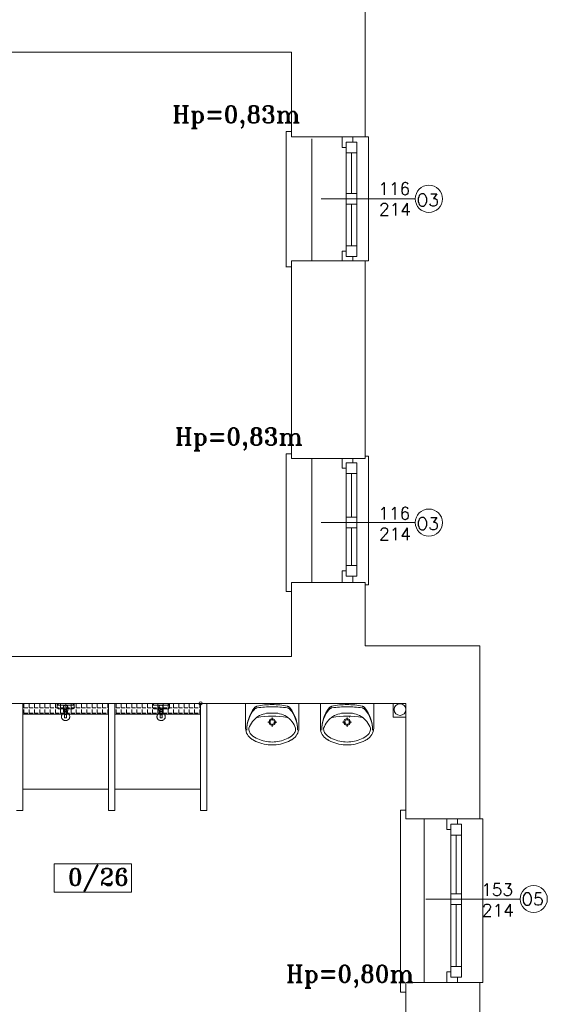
# Model space of a CAD drawing. Header units: millimetres. Extents: x -12354389001 to 271431, y -126469 to 48347.
# Tile 105 of 204: x -122071 to -121578, y -90657 to -89736. Entities that reach past the tile are written whole.
import ezdxf

# ---------------------------------------------------------------- set-up
doc = ezdxf.new("R2010")
doc.units = ezdxf.units.MM
doc.layers.get('0').update_dxf_attribs({"lineweight": 9})
for name, color, linetype, lineweight in [('H20_PRZYBORY', 7, 'Continuous', 13), ('IS_Text_Odbiornikow_Therm', 7, 'Continuous', 5), ('koncepcja', 252, 'Continuous', 15), ('koncepcja linie przekrojowe', 252, 'Continuous', 20), ('LINIE PRZEKROJOWE', 7, 'Continuous', 13), ('OPISY', 255, 'Continuous', 9), ('stolarka', 252, 'Continuous', 9), ('WIDOK', 252, 'Continuous', 15), ('WYPOSAZENIE', 7, 'Continuous', 15)]:
    doc.layers.add(name, color=color, linetype=linetype, lineweight=lineweight)
doc.styles.add('ROMANS-POTROJNY-0-8-W', font='ROMANT.SHX', dxfattribs={"width": 0.8})

# ---------------------------------------------------------------- blocks, each defined once
blk = doc.blocks.new('oj')
at = {"color": 252, "linetype": 'Continuous', "lineweight": 13}
for p, q in [((-89443.28, 14532.44), (-89448.28, 14532.44)), ((-89448.28, 14532.44), (-89448.28, 14405.44)), ((-89443.28, 14527.44), (-89443.28, 14532.44)), ((-89374.22, 14527.44), (-89371.22, 14527.44)), ((-89371.22, 14527.44), (-89371.22, 14411.4)), ((-89448.28, 14405.44), (-89448.28, 14405.72)), ((-89448.28, 14405.72), (-89443.28, 14405.72)), ((-89371.22, 14411.4), (-89374.22, 14411.4)), ((-89443.22, 14230.81), (-89448.22, 14230.81)), ((-89448.22, 14230.81), (-89448.22, 14102.05)), ((-89443.22, 14226.44), (-89443.22, 14230.81)), ((-89374.22, 14228.87), (-89371.22, 14228.87)), ((-89371.22, 14228.87), (-89371.22, 14108.25)), ((-89371.22, 14108.25), (-89374.22, 14108.25)), ((-89448.22, 14102.05), (-89448.22, 14102.05)), ((-89448.22, 14102.05), (-89443.22, 14102.05)), ((-89336.2, 13997.37), (-89348.05, 13997.39)), ((-89348.05, 13997.39), (-89348.05, 13984.52)), ((-89336.2, 13984.51), (-89336.2, 13997.37)), ((-89348.05, 13984.52), (-89336.2, 13984.51)), ((-89336.22, 13897.65), (-89341.22, 13897.65)), ((-89341.22, 13897.65), (-89341.22, 13758.44)), ((-89336.22, 13889.43), (-89336.22, 13897.65)), ((-89267.22, 13889.53), (-89264.22, 13889.53)), ((-89264.22, 13889.53), (-89264.22, 13736.44)), ((-89341.22, 13758.44), (-89341.22, 13727.44)), ((-89264.22, 13736.44), (-89267.22, 13736.44)), ((-89341.22, 13727.44), (-89336.22, 13727.44))]:
    blk.add_line(p, q, dxfattribs=at)
at = {"layer": 'H20_PRZYBORY', "color": 252, "linetype": 'Continuous', "lineweight": 13}
for p, q in [((-89662.34, 13997.47), (-89661.34, 13997.47)), ((-89647.34, 13997.47), (-89646.34, 13997.47)), ((-89573.06, 13997.44), (-89572.06, 13997.44)), ((-89558.06, 13997.44), (-89557.06, 13997.44))]:
    blk.add_line(p, q, dxfattribs=at)
at = {"layer": 'koncepcja', "color": 252, "linetype": 'Continuous', "lineweight": 13}
for p, q in [((-89694.22, 13997.44), (-89614.22, 13997.44)), ((-89608.22, 13997.44), (-89528.22, 13997.44))]:
    blk.add_line(p, q, dxfattribs=at)
at = {"layer": 'koncepcja', "color": 7, "linetype": 'Continuous', "lineweight": 13}
for p, q in [((-89694.22, 13987.44), (-89694.22, 13997.44)), ((-89694.22, 13917.44), (-89694.22, 13997.44)), ((-89614.22, 13997.44), (-89614.22, 13987.44)), ((-89614.22, 13997.44), (-89614.22, 13917.44)), ((-89608.22, 13917.44), (-89608.22, 13997.44)), ((-89608.22, 13987.44), (-89608.22, 13997.44)), ((-89528.22, 13997.44), (-89528.22, 13917.44)), ((-89528.22, 13997.44), (-89528.22, 13987.44)), ((-89693.21, 13993.26), (-89693.21, 13996.82)), ((-89693.21, 13993.26), (-89689.65, 13993.26)), ((-89693.21, 13988.37), (-89693.21, 13991.93)), ((-89693.21, 13988.37), (-89689.65, 13988.37)), ((-89688.32, 13993.26), (-89688.32, 13996.82)), ((-89688.32, 13993.26), (-89684.76, 13993.26)), ((-89688.32, 13988.37), (-89688.32, 13991.93)), ((-89688.32, 13988.37), (-89684.76, 13988.37)), ((-89683.43, 13993.26), (-89683.43, 13996.82)), ((-89683.43, 13993.26), (-89679.87, 13993.26)), ((-89683.43, 13988.37), (-89683.43, 13991.93)), ((-89683.43, 13988.37), (-89679.87, 13988.37)), ((-89678.54, 13993.26), (-89678.54, 13996.82)), ((-89678.54, 13993.26), (-89674.98, 13993.26)), ((-89678.54, 13988.37), (-89678.54, 13991.93)), ((-89678.54, 13988.37), (-89674.98, 13988.37)), ((-89673.65, 13993.26), (-89673.65, 13996.82)), ((-89673.65, 13993.26), (-89670.09, 13993.26)), ((-89673.65, 13988.37), (-89673.65, 13991.93)), ((-89673.65, 13988.37), (-89670.09, 13988.37)), ((-89634.53, 13993.26), (-89634.53, 13996.82)), ((-89634.53, 13993.26), (-89630.98, 13993.26)), ((-89634.53, 13988.37), (-89634.53, 13991.93)), ((-89634.53, 13988.37), (-89630.98, 13988.37)), ((-89629.64, 13993.26), (-89629.64, 13996.82)), ((-89629.64, 13993.26), (-89626.09, 13993.26)), ((-89629.64, 13988.37), (-89629.64, 13991.93)), ((-89629.64, 13988.37), (-89626.09, 13988.37)), ((-89624.76, 13993.26), (-89624.76, 13996.82)), ((-89624.76, 13993.26), (-89621.2, 13993.26)), ((-89624.76, 13988.37), (-89624.76, 13991.93)), ((-89624.76, 13988.37), (-89621.2, 13988.37)), ((-89619.87, 13993.26), (-89619.87, 13996.82)), ((-89619.87, 13993.26), (-89616.31, 13993.26)), ((-89619.87, 13988.37), (-89619.87, 13991.93)), ((-89619.87, 13988.37), (-89616.31, 13988.37)), ((-89614.98, 13993.26), (-89614.98, 13996.82)), ((-89614.98, 13993.26), (-89614.22, 13993.26)), ((-89614.98, 13988.37), (-89614.98, 13991.93)), ((-89614.98, 13988.37), (-89614.22, 13988.37)), ((-89607.21, 13993.26), (-89607.21, 13996.82)), ((-89607.21, 13993.26), (-89603.65, 13993.26)), ((-89607.21, 13988.37), (-89607.21, 13991.93)), ((-89607.21, 13988.37), (-89603.65, 13988.37)), ((-89602.32, 13993.26), (-89602.32, 13996.82)), ((-89602.32, 13993.26), (-89598.76, 13993.26)), ((-89602.32, 13988.37), (-89602.32, 13991.93)), ((-89602.32, 13988.37), (-89598.76, 13988.37)), ((-89597.43, 13993.26), (-89597.43, 13996.82)), ((-89597.43, 13993.26), (-89593.87, 13993.26)), ((-89597.43, 13988.37), (-89597.43, 13991.93)), ((-89597.43, 13988.37), (-89593.87, 13988.37)), ((-89592.54, 13993.26), (-89592.54, 13996.82)), ((-89592.54, 13993.26), (-89588.98, 13993.26)), ((-89592.54, 13988.37), (-89592.54, 13991.93)), ((-89592.54, 13988.37), (-89588.98, 13988.37)), ((-89587.65, 13993.26), (-89587.65, 13996.82)), ((-89587.65, 13993.26), (-89584.09, 13993.26)), ((-89587.65, 13988.37), (-89587.65, 13991.93)), ((-89587.65, 13988.37), (-89584.09, 13988.37)), ((-89582.76, 13993.26), (-89582.76, 13996.82)), ((-89582.76, 13988.37), (-89582.76, 13991.93)), ((-89543.64, 13993.26), (-89543.64, 13996.82)), ((-89543.64, 13993.26), (-89540.09, 13993.26)), ((-89543.64, 13988.37), (-89543.64, 13991.93)), ((-89543.64, 13988.37), (-89540.09, 13988.37)), ((-89538.76, 13993.26), (-89538.76, 13996.82)), ((-89538.76, 13993.26), (-89535.2, 13993.26)), ((-89538.76, 13988.37), (-89538.76, 13991.93)), ((-89538.76, 13988.37), (-89535.2, 13988.37)), ((-89533.87, 13993.26), (-89533.87, 13996.82)), ((-89533.87, 13993.26), (-89530.31, 13993.26)), ((-89533.87, 13988.37), (-89533.87, 13991.93)), ((-89533.87, 13988.37), (-89530.31, 13988.37)), ((-89528.98, 13993.26), (-89528.98, 13996.82)), ((-89528.98, 13993.26), (-89528.22, 13993.26)), ((-89528.98, 13988.37), (-89528.98, 13991.93)), ((-89528.98, 13988.37), (-89528.22, 13988.37)), ((-89694.22, 13987.44), (-89694.22, 13987.44)), ((-89608.22, 13987.44), (-89608.22, 13987.44)), ((-89614.22, 13917.44), (-89694.22, 13917.44)), ((-89528.22, 13917.44), (-89608.22, 13917.44))]:
    blk.add_line(p, q, dxfattribs=at)
at = {"layer": 'koncepcja linie przekrojowe', "color": 7, "linetype": 'Continuous', "lineweight": 13}
for p, q in [((-89694.22, 13997.44), (-89694.22, 13897.44)), ((-89614.22, 13897.44), (-89614.22, 13997.44)), ((-89608.22, 13997.44), (-89608.22, 13897.44)), ((-89528.22, 13897.44), (-89528.22, 13997.44)), ((-89522.22, 13997.44), (-89522.22, 13897.44)), ((-89694.22, 13897.44), (-89700.22, 13897.44)), ((-89608.22, 13897.44), (-89614.22, 13897.44)), ((-89522.22, 13897.44), (-89528.22, 13897.44))]:
    blk.add_line(p, q, dxfattribs=at)
at = {"layer": 'LINIE PRZEKROJOWE', "color": 252, "linetype": 'Continuous', "lineweight": 13}
for p, q in [((-89374.22, 14527.44), (-89374.22, 14715.44)), ((-89443.22, 14606.44), (-90042.22, 14606.44)), ((-89443.22, 14606.44), (-89443.22, 14527.44)), ((-89443.22, 14527.44), (-89443.22, 14606.44)), ((-89443.22, 14527.44), (-89374.22, 14527.44)), ((-89443.22, 14411.44), (-89374.22, 14411.44)), ((-89443.22, 14411.44), (-89443.22, 14226.44)), ((-89443.22, 14226.44), (-89443.22, 14411.44)), ((-89443.22, 14226.44), (-89443.22, 14411.44)), ((-89374.22, 14226.44), (-89374.22, 14411.4)), ((-89443.22, 14226.44), (-89374.22, 14226.44)), ((-89443.22, 14110.44), (-89443.22, 14041.44)), ((-89443.22, 14041.44), (-89443.22, 14110.44)), ((-89443.22, 14041.44), (-89443.22, 14110.44)), ((-89443.22, 14110.44), (-89374.22, 14110.44)), ((-89443.22, 14041.44), (-89443.22, 14110.44)), ((-89374.22, 14051.32), (-89374.22, 14110.44)), ((-89374.22, 14051.32), (-89267.22, 14051.32)), ((-89267.22, 13889.43), (-89267.22, 14051.32)), ((-90042.22, 14041.44), (-89443.22, 14041.44)), ((-89872.22, 14041.44), (-89443.22, 14041.44)), ((-89336.22, 13997.44), (-89835.22, 13997.44)), ((-89336.22, 13889.43), (-89336.22, 13997.44)), ((-89336.22, 13889.43), (-89267.22, 13889.43)), ((-89321.23, 13889.43), (-89267.22, 13889.43)), ((-89336.22, 13653.44), (-89336.22, 13736.44)), ((-89336.22, 13736.44), (-89267.22, 13736.44)), ((-89321.23, 13736.44), (-89267.22, 13736.44)), ((-89267.22, 13736.44), (-89267.22, 13589.32))]:
    blk.add_line(p, q, dxfattribs=at)
blk.add_lwpolyline([(-89336.22, 13889.43), (-89336.22, 13997.44), (-89835.22, 13997.44)], dxfattribs=at)
blk.add_circle((-89341.72, 13991.74), 5.5, dxfattribs=at)
at = {"layer": 'OPISY', "color": 252, "linetype": 'Continuous', "lineweight": 13}
for p, q in [((-89327.47, 14469.44), (-89415.58, 14469.44)), ((-89327.47, 14166.61), (-89415.58, 14166.61)), ((-89664.9, 13820.88), (-89664.9, 13847.5)), ((-89664.9, 13847.5), (-89592.78, 13847.5)), ((-89592.78, 13847.5), (-89592.78, 13820.88)), ((-89592.78, 13820.88), (-89664.9, 13820.88)), ((-89229.47, 13814.56), (-89317.58, 13814.56))]:
    blk.add_line(p, q, dxfattribs=at)
for centre in [(-89314.78, 14469.44), (-89314.78, 14166.61), (-89216.78, 13814.56)]:
    blk.add_circle(centre, 12.7, dxfattribs=at)
at = {"layer": 'OPISY', "color": 7, "linetype": 'Continuous', "lineweight": 13}
blk.add_circle((-89528.22, 13997.44), 1.55, dxfattribs=at)
at = {"layer": 'stolarka', "color": 252, "linetype": 'Continuous', "lineweight": 13}
for p, q in [((-89395.88, 14517.44), (-89395.88, 14527.44)), ((-89392.22, 14512.44), (-89392.22, 14522.44)), ((-89392.22, 14522.44), (-89382.22, 14522.44)), ((-89385.88, 14527.44), (-89385.88, 14522.44)), ((-89382.22, 14522.44), (-89382.22, 14512.44)), ((-89392.22, 14517.44), (-89395.88, 14517.44)), ((-89392.22, 14519.44), (-89392.22, 14415.44)), ((-89382.22, 14519.44), (-89382.22, 14415.44)), ((-89382.22, 14512.44), (-89392.22, 14512.44)), ((-89387.22, 14512.44), (-89387.22, 14474.44)), ((-89392.22, 14464.44), (-89392.22, 14474.44)), ((-89392.22, 14474.44), (-89382.22, 14474.44)), ((-89382.22, 14474.44), (-89382.22, 14464.44)), ((-89382.22, 14464.44), (-89392.22, 14464.44)), ((-89387.22, 14464.44), (-89387.22, 14425.44)), ((-89392.22, 14415.44), (-89392.22, 14425.44)), ((-89392.22, 14425.44), (-89382.22, 14425.44)), ((-89382.22, 14425.44), (-89382.22, 14415.44)), ((-89395.88, 14411.44), (-89395.88, 14420.44)), ((-89395.88, 14420.44), (-89392.22, 14420.44)), ((-89382.22, 14415.44), (-89392.22, 14415.44)), ((-89385.88, 14415.44), (-89385.88, 14411.44)), ((-89395.88, 14217.44), (-89395.88, 14226.44)), ((-89392.22, 14212.44), (-89392.22, 14222.44)), ((-89392.22, 14222.44), (-89382.22, 14222.44)), ((-89392.22, 14222.44), (-89392.22, 14116.44)), ((-89385.88, 14226.44), (-89385.88, 14222.44)), ((-89382.22, 14222.44), (-89382.22, 14212.44)), ((-89382.22, 14222.44), (-89382.22, 14116.44)), ((-89392.22, 14217.44), (-89395.88, 14217.44)), ((-89382.22, 14212.44), (-89392.22, 14212.44)), ((-89387.22, 14212.44), (-89387.22, 14171.61)), ((-89392.22, 14161.61), (-89392.22, 14171.61)), ((-89392.22, 14171.61), (-89382.22, 14171.61)), ((-89382.22, 14171.61), (-89382.22, 14161.61)), ((-89382.22, 14161.61), (-89392.22, 14161.61)), ((-89387.22, 14161.61), (-89387.22, 14126.44)), ((-89392.22, 14116.44), (-89392.22, 14126.44)), ((-89392.22, 14126.44), (-89382.22, 14126.44)), ((-89382.22, 14126.44), (-89382.22, 14116.44)), ((-89395.88, 14110.44), (-89395.88, 14121.44)), ((-89395.88, 14121.44), (-89392.22, 14121.44)), ((-89382.22, 14116.44), (-89392.22, 14116.44)), ((-89385.88, 14116.44), (-89385.88, 14110.44)), ((-89297.88, 13879.43), (-89297.88, 13889.43)), ((-89297.88, 13889.43), (-89287.88, 13889.43)), ((-89287.88, 13889.43), (-89287.88, 13884.43)), ((-89294.22, 13879.43), (-89297.88, 13879.43)), ((-89294.22, 13874.43), (-89294.22, 13884.43)), ((-89294.22, 13884.43), (-89284.22, 13884.43)), ((-89294.22, 13877.44), (-89294.22, 13744.44)), ((-89284.22, 13884.43), (-89284.22, 13874.43)), ((-89284.22, 13877.44), (-89284.22, 13744.44)), ((-89284.22, 13874.43), (-89294.22, 13874.43)), ((-89289.22, 13874.43), (-89289.22, 13819.56)), ((-89294.22, 13809.56), (-89294.22, 13819.56)), ((-89294.22, 13819.56), (-89284.22, 13819.56)), ((-89284.22, 13819.56), (-89284.22, 13809.56)), ((-89284.22, 13809.56), (-89294.22, 13809.56)), ((-89289.22, 13809.56), (-89289.22, 13751.44)), ((-89294.22, 13741.44), (-89294.22, 13751.44)), ((-89294.22, 13751.44), (-89284.22, 13751.44)), ((-89284.22, 13751.44), (-89284.22, 13741.44)), ((-89297.88, 13736.44), (-89297.88, 13746.44)), ((-89297.88, 13746.44), (-89294.22, 13746.44)), ((-89284.22, 13741.44), (-89294.22, 13741.44)), ((-89287.88, 13741.44), (-89287.88, 13736.44)), ((-89287.88, 13736.44), (-89297.88, 13736.44))]:
    blk.add_line(p, q, dxfattribs=at)
at = {"layer": 'WIDOK', "color": 252, "linetype": 'Continuous', "lineweight": 13, "ltscale": 10}
for p, q in [((-89424.22, 14525.52), (-89424.22, 14411.44)), ((-89424.22, 14226.44), (-89424.22, 14110.44)), ((-89319.22, 13889.43), (-89319.22, 13736.44))]:
    blk.add_line(p, q, dxfattribs=at)
at = {"layer": 'WYPOSAZENIE', "color": 7, "linetype": 'Continuous', "lineweight": 13}
for p, q in [((-89662.34, 13995.97), (-89662.34, 13997.47)), ((-89661.34, 13997.47), (-89661.34, 13995.97)), ((-89647.34, 13995.97), (-89647.34, 13997.47)), ((-89646.34, 13997.47), (-89646.34, 13995.97)), ((-89573.06, 13995.94), (-89573.06, 13997.44)), ((-89572.06, 13997.44), (-89572.06, 13995.94)), ((-89558.06, 13995.94), (-89558.06, 13997.44)), ((-89557.06, 13997.44), (-89557.06, 13995.94)), ((-89486.22, 13997.44), (-89486.22, 13975.77)), ((-89436.22, 13997.44), (-89436.22, 13975.77)), ((-89416.22, 13997.44), (-89416.22, 13975.77)), ((-89366.22, 13997.44), (-89366.22, 13975.77)), ((-89668.76, 13993.26), (-89668.76, 13996.82)), ((-89668.76, 13993.26), (-89665.2, 13993.26)), ((-89668.76, 13988.37), (-89668.76, 13991.93)), ((-89668.76, 13988.37), (-89665.2, 13988.37)), ((-89663.87, 13993.26), (-89663.87, 13996.82)), ((-89663.87, 13993.26), (-89660.32, 13993.26)), ((-89663.87, 13988.37), (-89663.87, 13991.93)), ((-89663.87, 13988.37), (-89660.32, 13988.37)), ((-89661.34, 13995.97), (-89662.34, 13995.97)), ((-89658.98, 13993.26), (-89658.98, 13996.82)), ((-89658.98, 13993.26), (-89655.43, 13993.26)), ((-89658.98, 13988.37), (-89658.98, 13991.93)), ((-89658.98, 13988.37), (-89655.43, 13988.37)), ((-89656.34, 13995.97), (-89655.34, 13991.47)), ((-89652.34, 13995.97), (-89656.34, 13995.97)), ((-89655.34, 13991.47), (-89653.34, 13991.47)), ((-89653.34, 13989.97), (-89655.34, 13989.97)), ((-89655.34, 13989.97), (-89655.34, 13983.97)), ((-89654.09, 13993.26), (-89654.09, 13996.82)), ((-89654.09, 13993.26), (-89650.54, 13993.26)), ((-89654.09, 13988.37), (-89654.09, 13991.93)), ((-89654.09, 13988.37), (-89650.54, 13988.37)), ((-89653.34, 13991.47), (-89652.34, 13995.97)), ((-89653.34, 13983.97), (-89653.34, 13989.97)), ((-89649.2, 13993.26), (-89649.2, 13996.82)), ((-89649.2, 13993.26), (-89645.65, 13993.26)), ((-89649.2, 13988.37), (-89649.2, 13991.93)), ((-89649.2, 13988.37), (-89645.65, 13988.37)), ((-89646.34, 13995.97), (-89647.34, 13995.97)), ((-89644.31, 13993.26), (-89644.31, 13996.82)), ((-89644.31, 13993.26), (-89640.76, 13993.26)), ((-89644.31, 13988.37), (-89644.31, 13991.93)), ((-89644.31, 13988.37), (-89640.76, 13988.37)), ((-89639.42, 13993.26), (-89639.42, 13996.82)), ((-89639.42, 13993.26), (-89635.87, 13993.26)), ((-89639.42, 13988.37), (-89639.42, 13991.93)), ((-89639.42, 13988.37), (-89635.87, 13988.37)), ((-89582.76, 13993.26), (-89579.2, 13993.26)), ((-89582.76, 13988.37), (-89579.2, 13988.37)), ((-89577.87, 13993.26), (-89577.87, 13996.82)), ((-89577.87, 13993.26), (-89574.32, 13993.26)), ((-89577.87, 13988.37), (-89577.87, 13991.93)), ((-89577.87, 13988.37), (-89574.32, 13988.37)), ((-89572.06, 13995.94), (-89573.06, 13995.94)), ((-89572.98, 13993.26), (-89572.98, 13996.82)), ((-89572.98, 13993.26), (-89569.43, 13993.26)), ((-89572.98, 13988.37), (-89572.98, 13991.93)), ((-89572.98, 13988.37), (-89569.43, 13988.37)), ((-89568.09, 13993.26), (-89568.09, 13996.82)), ((-89568.09, 13993.26), (-89564.54, 13993.26)), ((-89568.09, 13988.37), (-89568.09, 13991.93)), ((-89568.09, 13988.37), (-89564.54, 13988.37)), ((-89567.06, 13995.94), (-89566.06, 13991.44)), ((-89563.06, 13995.94), (-89567.06, 13995.94)), ((-89566.06, 13991.44), (-89564.06, 13991.44)), ((-89566.06, 13989.94), (-89566.06, 13983.94)), ((-89564.06, 13989.94), (-89566.06, 13989.94)), ((-89564.06, 13991.44), (-89563.06, 13995.94)), ((-89564.06, 13983.94), (-89564.06, 13989.94)), ((-89563.2, 13993.26), (-89563.2, 13996.82)), ((-89563.2, 13993.26), (-89559.65, 13993.26)), ((-89563.2, 13988.37), (-89563.2, 13991.93)), ((-89563.2, 13988.37), (-89559.65, 13988.37)), ((-89558.31, 13993.26), (-89558.31, 13996.82)), ((-89558.31, 13993.26), (-89554.76, 13993.26)), ((-89558.31, 13988.37), (-89558.31, 13991.93)), ((-89558.31, 13988.37), (-89554.76, 13988.37)), ((-89557.06, 13995.94), (-89558.06, 13995.94)), ((-89553.42, 13993.26), (-89553.42, 13996.82)), ((-89553.42, 13993.26), (-89549.87, 13993.26)), ((-89553.42, 13988.37), (-89553.42, 13991.93)), ((-89553.42, 13988.37), (-89549.87, 13988.37)), ((-89548.53, 13993.26), (-89548.53, 13996.82)), ((-89548.53, 13993.26), (-89544.98, 13993.26)), ((-89548.53, 13988.37), (-89548.53, 13991.93)), ((-89548.53, 13988.37), (-89544.98, 13988.37)), ((-89614.22, 13987.44), (-89694.22, 13987.44)), ((-89694.22, 13987.44), (-89614.22, 13987.44)), ((-89655.34, 13983.97), (-89653.34, 13983.97)), ((-89608.22, 13987.44), (-89528.22, 13987.44)), ((-89528.22, 13987.44), (-89608.22, 13987.44)), ((-89566.06, 13983.94), (-89564.06, 13983.94)), ((-89465.42, 13980.05), (-89462.75, 13980.05)), ((-89461.21, 13984.36), (-89461.21, 13981.63)), ((-89459.67, 13980.05), (-89457, 13980.05)), ((-89395.42, 13980.05), (-89392.75, 13980.05)), ((-89391.21, 13984.36), (-89391.21, 13981.63)), ((-89389.67, 13980.05), (-89387, 13980.05)), ((-89388.84, 13984.52), (-89389.38, 13984.52)), ((-89461.21, 13978.47), (-89461.21, 13975.74)), ((-89391.21, 13978.47), (-89391.21, 13975.74))]:
    blk.add_line(p, q, dxfattribs=at)
for points in [[(-89694.22, 13997.44), (-89614.22, 13997.44), (-89614.22, 13987.44), (-89694.22, 13987.44)], [(-89461.21, 13983.37), (-89458.92, 13982.4), (-89457.97, 13980.05), (-89458.92, 13977.7), (-89461.21, 13976.73), (-89463.5, 13977.7), (-89464.45, 13980.05), (-89463.5, 13982.4)], [(-89461.21, 13982.42), (-89459.57, 13981.73), (-89458.89, 13980.05), (-89459.57, 13978.37), (-89461.21, 13977.68), (-89462.85, 13978.37), (-89463.52, 13980.05), (-89462.85, 13981.73)], [(-89391.21, 13983.37), (-89388.92, 13982.4), (-89387.97, 13980.05), (-89388.92, 13977.7), (-89391.21, 13976.73), (-89393.5, 13977.7), (-89394.45, 13980.05), (-89393.5, 13982.4)], [(-89391.21, 13982.42), (-89389.57, 13981.73), (-89388.89, 13980.05), (-89389.57, 13978.37), (-89391.21, 13977.68), (-89392.85, 13978.37), (-89393.52, 13980.05), (-89392.85, 13981.73)]]:
    blk.add_lwpolyline(points, close=True, dxfattribs=at)
for points in [[(-89484.93, 13972.41), (-89484.85, 13975.24), (-89484.54, 13978.05), (-89483.98, 13980.82), (-89483.19, 13983.53), (-89482.17, 13986.15), (-89480.93, 13988.68), (-89479.48, 13991.09), (-89477.83, 13993.35)], [(-89484.93, 13972.41), (-89484.84, 13975.07), (-89484.52, 13977.71), (-89483.96, 13980.31), (-89483.17, 13982.84), (-89482.16, 13985.29), (-89480.93, 13987.64), (-89479.49, 13989.86), (-89477.87, 13991.93)], [(-89477.87, 13991.93), (-89477.61, 13992.2), (-89477.33, 13992.45), (-89477.03, 13992.68), (-89476.72, 13992.87), (-89476.38, 13993.03), (-89476.04, 13993.17), (-89475.68, 13993.27), (-89475.32, 13993.34)], [(-89477.83, 13993.35), (-89477.6, 13993.62), (-89477.35, 13993.86), (-89477.08, 13994.08), (-89476.8, 13994.28), (-89476.5, 13994.45), (-89476.18, 13994.6), (-89475.86, 13994.72), (-89475.53, 13994.81)], [(-89475.53, 13994.81), (-89473.76, 13995.2), (-89471.99, 13995.53), (-89470.21, 13995.8), (-89468.42, 13996.03), (-89466.62, 13996.2), (-89464.82, 13996.32), (-89463.02, 13996.39), (-89461.22, 13996.4)], [(-89475.32, 13993.34), (-89473.56, 13993.57), (-89471.81, 13993.78), (-89470.05, 13993.95), (-89468.28, 13994.1), (-89466.52, 13994.21), (-89464.75, 13994.3), (-89462.99, 13994.35), (-89461.22, 13994.38)], [(-89474.5, 13985.22), (-89472.98, 13986.08), (-89471.4, 13986.81), (-89469.78, 13987.42), (-89468.1, 13987.89), (-89466.4, 13988.23), (-89464.68, 13988.43), (-89462.95, 13988.49), (-89461.22, 13988.42)], [(-89461.24, 13996.4), (-89459.44, 13996.39), (-89457.64, 13996.32), (-89455.84, 13996.21), (-89454.04, 13996.04), (-89452.25, 13995.82), (-89450.47, 13995.54), (-89448.7, 13995.21), (-89446.93, 13994.83)], [(-89461.24, 13994.38), (-89459.47, 13994.35), (-89457.71, 13994.3), (-89455.94, 13994.22), (-89454.18, 13994.11), (-89452.41, 13993.96), (-89450.65, 13993.79), (-89448.9, 13993.59), (-89447.14, 13993.36)], [(-89461.22, 13988.42), (-89459.49, 13988.49), (-89457.76, 13988.43), (-89456.03, 13988.23), (-89454.33, 13987.89), (-89452.66, 13987.42), (-89451.03, 13986.81), (-89449.46, 13986.08), (-89447.94, 13985.22)], [(-89447.14, 13993.36), (-89446.78, 13993.29), (-89446.42, 13993.19), (-89446.08, 13993.05), (-89445.74, 13992.89), (-89445.42, 13992.7), (-89445.12, 13992.48), (-89444.85, 13992.23), (-89444.59, 13991.95)], [(-89446.93, 13994.83), (-89446.6, 13994.74), (-89446.28, 13994.62), (-89445.96, 13994.47), (-89445.66, 13994.3), (-89445.37, 13994.1), (-89445.11, 13993.88), (-89444.86, 13993.64), (-89444.63, 13993.38)], [(-89444.63, 13993.38), (-89442.97, 13991.11), (-89441.52, 13988.71), (-89440.28, 13986.18), (-89439.25, 13983.56), (-89438.46, 13980.85), (-89437.9, 13978.08), (-89437.58, 13975.27), (-89437.51, 13972.45)], [(-89444.59, 13991.95), (-89442.96, 13989.88), (-89441.52, 13987.67), (-89440.29, 13985.32), (-89439.28, 13982.88), (-89438.48, 13980.34), (-89437.92, 13977.74), (-89437.59, 13975.1), (-89437.51, 13972.45)], [(-89414.93, 13972.41), (-89414.85, 13975.24), (-89414.54, 13978.05), (-89413.98, 13980.82), (-89413.19, 13983.53), (-89412.17, 13986.15), (-89410.93, 13988.68), (-89409.48, 13991.09), (-89407.83, 13993.35)], [(-89414.93, 13972.41), (-89414.84, 13975.07), (-89414.52, 13977.71), (-89413.96, 13980.31), (-89413.17, 13982.84), (-89412.16, 13985.29), (-89410.93, 13987.64), (-89409.49, 13989.86), (-89407.87, 13991.93)], [(-89407.87, 13991.93), (-89407.61, 13992.2), (-89407.33, 13992.45), (-89407.03, 13992.68), (-89406.72, 13992.87), (-89406.38, 13993.03), (-89406.04, 13993.17), (-89405.68, 13993.27), (-89405.32, 13993.34)], [(-89407.83, 13993.35), (-89407.6, 13993.62), (-89407.35, 13993.86), (-89407.08, 13994.08), (-89406.8, 13994.28), (-89406.5, 13994.45), (-89406.18, 13994.6), (-89405.86, 13994.72), (-89405.53, 13994.81)], [(-89405.53, 13994.81), (-89403.76, 13995.2), (-89401.99, 13995.53), (-89400.21, 13995.8), (-89398.42, 13996.03), (-89396.62, 13996.2), (-89394.82, 13996.32), (-89393.02, 13996.39), (-89391.22, 13996.4)], [(-89405.32, 13993.34), (-89403.56, 13993.57), (-89401.81, 13993.78), (-89400.05, 13993.95), (-89398.28, 13994.1), (-89396.52, 13994.21), (-89394.75, 13994.3), (-89392.99, 13994.35), (-89391.22, 13994.38)], [(-89404.5, 13985.22), (-89402.98, 13986.08), (-89401.4, 13986.81), (-89399.78, 13987.42), (-89398.1, 13987.89), (-89396.4, 13988.23), (-89394.68, 13988.43), (-89392.95, 13988.49), (-89391.22, 13988.42)], [(-89391.24, 13996.4), (-89389.44, 13996.39), (-89387.64, 13996.32), (-89385.84, 13996.21), (-89384.04, 13996.04), (-89382.25, 13995.82), (-89380.47, 13995.54), (-89378.7, 13995.21), (-89376.93, 13994.83)], [(-89391.24, 13994.38), (-89389.47, 13994.35), (-89387.71, 13994.3), (-89385.94, 13994.22), (-89384.18, 13994.11), (-89382.41, 13993.96), (-89380.65, 13993.79), (-89378.9, 13993.59), (-89377.14, 13993.36)], [(-89391.22, 13988.42), (-89389.49, 13988.49), (-89387.76, 13988.43), (-89386.03, 13988.23), (-89384.33, 13987.89), (-89382.66, 13987.42), (-89381.03, 13986.81), (-89379.46, 13986.08), (-89377.94, 13985.22)], [(-89377.14, 13993.36), (-89376.78, 13993.29), (-89376.42, 13993.19), (-89376.08, 13993.05), (-89375.74, 13992.89), (-89375.42, 13992.7), (-89375.12, 13992.48), (-89374.85, 13992.23), (-89374.59, 13991.95)], [(-89376.93, 13994.83), (-89376.6, 13994.74), (-89376.28, 13994.62), (-89375.96, 13994.47), (-89375.66, 13994.3), (-89375.37, 13994.1), (-89375.11, 13993.88), (-89374.86, 13993.64), (-89374.63, 13993.38)], [(-89374.63, 13993.38), (-89372.97, 13991.11), (-89371.52, 13988.71), (-89370.28, 13986.18), (-89369.25, 13983.56), (-89368.46, 13980.85), (-89367.9, 13978.08), (-89367.58, 13975.27), (-89367.51, 13972.45)], [(-89374.59, 13991.95), (-89372.96, 13989.88), (-89371.52, 13987.67), (-89370.29, 13985.32), (-89369.28, 13982.88), (-89368.48, 13980.34), (-89367.92, 13977.74), (-89367.59, 13975.1), (-89367.51, 13972.45)], [(-89694.22, 13987.44), (-89694.22, 13987.44), (-89614.22, 13987.44)], [(-89483.14, 13974.43), (-89482.45, 13976.05), (-89481.63, 13977.61), (-89480.69, 13979.11), (-89479.65, 13980.52), (-89478.5, 13981.85), (-89477.25, 13983.08), (-89475.92, 13984.2), (-89474.5, 13985.22)], [(-89475.2, 13984.39), (-89471.72, 13984.88), (-89468.22, 13985.22), (-89464.72, 13985.43), (-89461.21, 13985.5), (-89457.7, 13985.43), (-89454.19, 13985.22), (-89450.7, 13984.87), (-89447.22, 13984.39)], [(-89447.94, 13985.22), (-89446.52, 13984.2), (-89445.19, 13983.08), (-89443.94, 13981.85), (-89442.79, 13980.52), (-89441.75, 13979.11), (-89440.81, 13977.61), (-89439.99, 13976.05), (-89439.3, 13974.43)], [(-89413.14, 13974.43), (-89412.45, 13976.05), (-89411.63, 13977.61), (-89410.69, 13979.11), (-89409.65, 13980.52), (-89408.5, 13981.85), (-89407.25, 13983.08), (-89405.92, 13984.2), (-89404.5, 13985.22)], [(-89405.2, 13984.39), (-89401.72, 13984.88), (-89398.22, 13985.22), (-89394.72, 13985.43), (-89391.21, 13985.5), (-89387.7, 13985.43), (-89384.19, 13985.22), (-89380.7, 13984.87), (-89377.22, 13984.39)], [(-89377.94, 13985.22), (-89376.52, 13984.2), (-89375.19, 13983.08), (-89373.94, 13981.85), (-89372.79, 13980.52), (-89371.75, 13979.11), (-89370.81, 13977.61), (-89369.99, 13976.05), (-89369.3, 13974.43)], [(-89481.47, 13965.05), (-89482.58, 13966.07), (-89483.56, 13967.22), (-89484.4, 13968.48), (-89485.09, 13969.83), (-89485.63, 13971.25), (-89486, 13972.73), (-89486.2, 13974.24), (-89486.22, 13975.77)], [(-89480.56, 13968.09), (-89481.19, 13968.71), (-89481.74, 13969.4), (-89482.2, 13970.15), (-89482.58, 13970.95), (-89482.87, 13971.79), (-89483.06, 13972.65), (-89483.15, 13973.54), (-89483.14, 13974.43)], [(-89439.3, 13974.43), (-89439.29, 13973.54), (-89439.38, 13972.65), (-89439.57, 13971.79), (-89439.85, 13970.95), (-89440.23, 13970.15), (-89440.7, 13969.4), (-89441.25, 13968.71), (-89441.87, 13968.09)], [(-89436.22, 13975.77), (-89436.24, 13974.24), (-89436.44, 13972.73), (-89436.81, 13971.25), (-89437.34, 13969.83), (-89438.04, 13968.48), (-89438.88, 13967.22), (-89439.86, 13966.07), (-89440.97, 13965.05)], [(-89411.47, 13965.05), (-89412.58, 13966.07), (-89413.56, 13967.22), (-89414.4, 13968.48), (-89415.09, 13969.83), (-89415.63, 13971.25), (-89416, 13972.73), (-89416.2, 13974.24), (-89416.22, 13975.77)], [(-89410.56, 13968.09), (-89411.19, 13968.71), (-89411.74, 13969.4), (-89412.2, 13970.15), (-89412.58, 13970.95), (-89412.87, 13971.79), (-89413.06, 13972.65), (-89413.15, 13973.54), (-89413.14, 13974.43)], [(-89369.3, 13974.43), (-89369.29, 13973.54), (-89369.38, 13972.65), (-89369.57, 13971.79), (-89369.85, 13970.95), (-89370.23, 13970.15), (-89370.7, 13969.4), (-89371.25, 13968.71), (-89371.87, 13968.09)], [(-89366.22, 13975.77), (-89366.24, 13974.24), (-89366.44, 13972.73), (-89366.81, 13971.25), (-89367.34, 13969.83), (-89368.04, 13968.48), (-89368.88, 13967.22), (-89369.86, 13966.07), (-89370.97, 13965.05)], [(-89478.15, 13962.84), (-89478.59, 13963.08), (-89479.02, 13963.33), (-89479.45, 13963.59), (-89479.87, 13963.86), (-89480.28, 13964.14), (-89480.68, 13964.43), (-89481.08, 13964.73), (-89481.47, 13965.05)], [(-89468.1, 13962.23), (-89469.79, 13962.6), (-89471.46, 13963.07), (-89473.1, 13963.65), (-89474.7, 13964.34), (-89476.25, 13965.13), (-89477.75, 13966.02), (-89479.19, 13967.01), (-89480.56, 13968.09)], [(-89462.97, 13958.61), (-89464.94, 13958.81), (-89466.9, 13959.1), (-89468.84, 13959.49), (-89470.76, 13959.97), (-89472.66, 13960.55), (-89474.52, 13961.23), (-89476.36, 13961.99), (-89478.15, 13962.84)], [(-89454.34, 13962.23), (-89456.04, 13961.87), (-89457.76, 13961.6), (-89459.48, 13961.45), (-89461.22, 13961.39), (-89462.95, 13961.45), (-89464.68, 13961.6), (-89466.4, 13961.87), (-89468.1, 13962.23)], [(-89444.29, 13962.84), (-89446.08, 13961.99), (-89447.92, 13961.23), (-89449.78, 13960.55), (-89451.68, 13959.97), (-89453.6, 13959.49), (-89455.54, 13959.1), (-89457.5, 13958.81), (-89459.47, 13958.61)], [(-89441.87, 13968.09), (-89443.25, 13967.01), (-89444.69, 13966.02), (-89446.19, 13965.13), (-89447.74, 13964.34), (-89449.34, 13963.65), (-89450.98, 13963.07), (-89452.65, 13962.6), (-89454.34, 13962.23)], [(-89440.97, 13965.05), (-89441.36, 13964.73), (-89441.75, 13964.43), (-89442.16, 13964.14), (-89442.57, 13963.86), (-89442.99, 13963.59), (-89443.42, 13963.33), (-89443.85, 13963.08), (-89444.29, 13962.84)], [(-89408.15, 13962.84), (-89408.59, 13963.08), (-89409.02, 13963.33), (-89409.45, 13963.59), (-89409.87, 13963.86), (-89410.28, 13964.14), (-89410.68, 13964.43), (-89411.08, 13964.73), (-89411.47, 13965.05)], [(-89398.1, 13962.23), (-89399.79, 13962.6), (-89401.46, 13963.07), (-89403.1, 13963.65), (-89404.7, 13964.34), (-89406.25, 13965.13), (-89407.75, 13966.02), (-89409.19, 13967.01), (-89410.56, 13968.09)], [(-89392.97, 13958.61), (-89394.94, 13958.81), (-89396.9, 13959.1), (-89398.84, 13959.49), (-89400.76, 13959.97), (-89402.66, 13960.55), (-89404.52, 13961.23), (-89406.36, 13961.99), (-89408.15, 13962.84)], [(-89384.34, 13962.23), (-89386.04, 13961.87), (-89387.76, 13961.6), (-89389.48, 13961.45), (-89391.22, 13961.39), (-89392.95, 13961.45), (-89394.68, 13961.6), (-89396.4, 13961.87), (-89398.1, 13962.23)], [(-89374.29, 13962.84), (-89376.08, 13961.99), (-89377.92, 13961.23), (-89379.78, 13960.55), (-89381.68, 13959.97), (-89383.6, 13959.49), (-89385.54, 13959.1), (-89387.5, 13958.81), (-89389.47, 13958.61)], [(-89371.87, 13968.09), (-89373.25, 13967.01), (-89374.69, 13966.02), (-89376.19, 13965.13), (-89377.74, 13964.34), (-89379.34, 13963.65), (-89380.98, 13963.07), (-89382.65, 13962.6), (-89384.34, 13962.23)], [(-89370.97, 13965.05), (-89371.36, 13964.73), (-89371.75, 13964.43), (-89372.16, 13964.14), (-89372.57, 13963.86), (-89372.99, 13963.59), (-89373.42, 13963.33), (-89373.85, 13963.08), (-89374.29, 13962.84)], [(-89462.97, 13958.61), (-89459.47, 13958.61)], [(-89392.97, 13958.61), (-89389.47, 13958.61)]]:
    blk.add_lwpolyline(points, dxfattribs=at)
for points, knots in [([(-89662.34, 13994.47), (-89662.34, 13994.56), (-89662.34, 13994.72), (-89662.34, 13994.96), (-89662.34, 13995.17), (-89662.34, 13995.35), (-89662.34, 13995.52), (-89662.34, 13995.65), (-89662.34, 13995.76), (-89662.34, 13995.85), (-89662.34, 13995.91), (-89662.34, 13995.95), (-89662.34, 13995.97), (-89662.34, 13995.97)], [0, 0, 0, 0, 0.260331, 0.495868, 0.706612, 0.892562, 1.053719, 1.190083, 1.301653, 1.38843, 1.450413, 1.487603, 1.5, 1.5, 1.5, 1.5]), ([(-89662.34, 13995.97), (-89661.98, 13995.97), (-89661.18, 13995.97), (-89659.89, 13995.97), (-89658.43, 13995.97), (-89656.84, 13995.97), (-89655.18, 13995.97), (-89653.49, 13995.97), (-89651.83, 13995.97), (-89650.25, 13995.97), (-89648.78, 13995.97), (-89647.49, 13995.97), (-89646.7, 13995.97), (-89646.34, 13995.97)], [0, 0, 0, 0, 1.082645, 2.38843, 3.867769, 5.471074, 7.14876, 8.85124, 10.528926, 12.132231, 13.61157, 14.917355, 16, 16, 16, 16]), ([(-89660.34, 13992.47), (-89660.43, 13992.47), (-89660.61, 13992.48), (-89660.88, 13992.52), (-89661.14, 13992.59), (-89661.38, 13992.69), (-89661.61, 13992.82), (-89661.82, 13992.99), (-89662, 13993.21), (-89662.15, 13993.46), (-89662.26, 13993.76), (-89662.32, 13994.1), (-89662.34, 13994.34), (-89662.34, 13994.47)], [0, 0, 0, 0, 0.272276, 0.542692, 0.810227, 1.07504, 1.338798, 1.604973, 1.87895, 2.16785, 2.480019, 2.824368, 3.209791, 3.209791, 3.209791, 3.209791]), ([(-89648.34, 13992.47), (-89648.63, 13992.47), (-89649.27, 13992.47), (-89650.27, 13992.47), (-89651.36, 13992.47), (-89652.53, 13992.47), (-89653.73, 13992.47), (-89654.95, 13992.47), (-89656.15, 13992.47), (-89657.31, 13992.47), (-89658.41, 13992.47), (-89659.41, 13992.47), (-89660.04, 13992.47), (-89660.34, 13992.47)], [0, 0, 0, 0, 0.888054, 1.897821, 3.002254, 4.174305, 5.386927, 6.613073, 7.825695, 8.997746, 10.102179, 11.111946, 12, 12, 12, 12]), ([(-89655.34, 13988.47), (-89655.68, 13988.43), (-89656.32, 13988.25), (-89657.14, 13987.72), (-89657.73, 13987), (-89658.1, 13986.15), (-89658.26, 13985.24), (-89658.19, 13984.32), (-89657.89, 13983.43), (-89657.36, 13982.62), (-89656.57, 13981.98), (-89655.54, 13981.55), (-89654.75, 13981.47), (-89654.34, 13981.47)], [0, 0, 0, 0, 1.028629, 1.971146, 2.882031, 3.790503, 4.705631, 5.62628, 6.55168, 7.491674, 8.475669, 9.556639, 10.80631, 10.80631, 10.80631, 10.80631]), ([(-89656.34, 13993.97), (-89656.34, 13994.06), (-89656.32, 13994.24), (-89656.25, 13994.51), (-89656.14, 13994.77), (-89655.99, 13995.02), (-89655.82, 13995.24), (-89655.61, 13995.45), (-89655.38, 13995.63), (-89655.14, 13995.77), (-89654.88, 13995.88), (-89654.61, 13995.95), (-89654.43, 13995.97), (-89654.34, 13995.97)], [0, 0, 0, 0, 0.273037, 0.549292, 0.830058, 1.115075, 1.403036, 1.692041, 1.980001, 2.265018, 2.545785, 2.82204, 3.095076, 3.095076, 3.095076, 3.095076]), ([(-89656.34, 13991.97), (-89656.34, 13992.02), (-89656.34, 13992.12), (-89656.34, 13992.29), (-89656.34, 13992.47), (-89656.34, 13992.67), (-89656.34, 13992.87), (-89656.34, 13993.07), (-89656.34, 13993.27), (-89656.34, 13993.47), (-89656.34, 13993.65), (-89656.34, 13993.82), (-89656.34, 13993.92), (-89656.34, 13993.97)], [0, 0, 0, 0, 0.148009, 0.316304, 0.500376, 0.695718, 0.897821, 1.102179, 1.304282, 1.499624, 1.683696, 1.851991, 2, 2, 2, 2]), ([(-89654.34, 13986.97), (-89654.43, 13986.97), (-89654.63, 13987.02), (-89654.9, 13987.21), (-89655.16, 13987.49), (-89655.4, 13987.85), (-89655.62, 13988.3), (-89655.82, 13988.81), (-89656, 13989.37), (-89656.14, 13989.98), (-89656.25, 13990.63), (-89656.32, 13991.29), (-89656.34, 13991.74), (-89656.34, 13991.97)], [0, 0, 0, 0, 0.278538, 0.596972, 0.9738, 1.412854, 1.910826, 2.461075, 3.055384, 3.684814, 4.34019, 5.012423, 5.692788, 5.692788, 5.692788, 5.692788]), ([(-89655.34, 13991.47), (-89655.34, 13991.34), (-89655.34, 13991.1), (-89655.34, 13990.75), (-89655.34, 13990.45), (-89655.34, 13990.17), (-89655.34, 13989.91), (-89655.34, 13989.67), (-89655.34, 13989.44), (-89655.34, 13989.21), (-89655.34, 13988.97), (-89655.34, 13988.73), (-89655.34, 13988.56), (-89655.34, 13988.47)], [0, 0, 0, 0, 0.385424, 0.728024, 1.03456, 1.311796, 1.566491, 1.805409, 2.035312, 2.26296, 2.495116, 2.738542, 3, 3, 3, 3]), ([(-89654.34, 13995.97), (-89654.25, 13995.97), (-89654.06, 13995.95), (-89653.79, 13995.88), (-89653.54, 13995.77), (-89653.29, 13995.63), (-89653.06, 13995.45), (-89652.86, 13995.24), (-89652.68, 13995.02), (-89652.54, 13994.77), (-89652.42, 13994.51), (-89652.35, 13994.24), (-89652.34, 13994.06), (-89652.34, 13993.97)], [0, 0, 0, 0, 0.273037, 0.549292, 0.830058, 1.115075, 1.403036, 1.692041, 1.980001, 2.265018, 2.545785, 2.82204, 3.095076, 3.095076, 3.095076, 3.095076]), ([(-89652.34, 13991.97), (-89652.34, 13991.74), (-89652.35, 13991.29), (-89652.42, 13990.63), (-89652.53, 13989.98), (-89652.68, 13989.37), (-89652.85, 13988.81), (-89653.05, 13988.3), (-89653.28, 13987.85), (-89653.52, 13987.49), (-89653.77, 13987.21), (-89654.04, 13987.02), (-89654.24, 13986.97), (-89654.34, 13986.97)], [0, 0, 0, 0, 0.680365, 1.352598, 2.007974, 2.637404, 3.231713, 3.781963, 4.279934, 4.718988, 5.095816, 5.41425, 5.692788, 5.692788, 5.692788, 5.692788]), ([(-89654.34, 13981.47), (-89653.92, 13981.47), (-89653.14, 13981.55), (-89652.1, 13981.98), (-89651.32, 13982.62), (-89650.78, 13983.43), (-89650.49, 13984.32), (-89650.42, 13985.24), (-89650.57, 13986.15), (-89650.94, 13987), (-89651.53, 13987.72), (-89652.35, 13988.25), (-89653, 13988.43), (-89653.34, 13988.47)], [0, 0, 0, 0, 1.249671, 2.330641, 3.314636, 4.25463, 5.18003, 6.100679, 7.015807, 7.924279, 8.835164, 9.777681, 10.80631, 10.80631, 10.80631, 10.80631]), ([(-89652.34, 13993.97), (-89652.34, 13993.92), (-89652.34, 13993.83), (-89652.34, 13993.69), (-89652.34, 13993.55), (-89652.34, 13993.4), (-89652.34, 13993.24), (-89652.34, 13993.07), (-89652.34, 13992.88), (-89652.34, 13992.68), (-89652.34, 13992.46), (-89652.34, 13992.22), (-89652.34, 13992.06), (-89652.34, 13991.97)], [0, 0, 0, 0, 0.136739, 0.275733, 0.419234, 0.569497, 0.728775, 0.899324, 1.083396, 1.283246, 1.501127, 1.739294, 2, 2, 2, 2]), ([(-89646.34, 13994.47), (-89646.34, 13994.34), (-89646.34, 13994.1), (-89646.38, 13993.76), (-89646.45, 13993.46), (-89646.55, 13993.21), (-89646.69, 13992.99), (-89646.86, 13992.82), (-89647.08, 13992.68), (-89647.33, 13992.58), (-89647.63, 13992.51), (-89647.97, 13992.48), (-89648.21, 13992.47), (-89648.34, 13992.47)], [0, 0, 0, 0, 0.384885, 0.724568, 1.024891, 1.293879, 1.542296, 1.783488, 2.031905, 2.300893, 2.601217, 2.940899, 3.325784, 3.325784, 3.325784, 3.325784]), ([(-89646.34, 13995.97), (-89646.34, 13995.97), (-89646.34, 13995.95), (-89646.34, 13995.91), (-89646.34, 13995.85), (-89646.34, 13995.76), (-89646.34, 13995.65), (-89646.34, 13995.52), (-89646.34, 13995.35), (-89646.34, 13995.17), (-89646.34, 13994.96), (-89646.34, 13994.72), (-89646.34, 13994.56), (-89646.34, 13994.47)], [0, 0, 0, 0, 0.012397, 0.049587, 0.11157, 0.198347, 0.309917, 0.446281, 0.607438, 0.793388, 1.004132, 1.239669, 1.5, 1.5, 1.5, 1.5]), ([(-89573.06, 13994.44), (-89573.06, 13994.53), (-89573.06, 13994.69), (-89573.06, 13994.93), (-89573.06, 13995.14), (-89573.06, 13995.32), (-89573.06, 13995.48), (-89573.06, 13995.62), (-89573.06, 13995.73), (-89573.06, 13995.82), (-89573.06, 13995.88), (-89573.06, 13995.92), (-89573.06, 13995.93), (-89573.06, 13995.94)], [0, 0, 0, 0, 0.260331, 0.495868, 0.706612, 0.892562, 1.053719, 1.190083, 1.301653, 1.38843, 1.450413, 1.487603, 1.5, 1.5, 1.5, 1.5]), ([(-89573.06, 13995.94), (-89572.7, 13995.94), (-89571.9, 13995.94), (-89570.61, 13995.94), (-89569.15, 13995.94), (-89567.56, 13995.94), (-89565.9, 13995.94), (-89564.21, 13995.94), (-89562.55, 13995.94), (-89560.97, 13995.94), (-89559.5, 13995.94), (-89558.21, 13995.94), (-89557.42, 13995.94), (-89557.06, 13995.94)], [0, 0, 0, 0, 1.082645, 2.38843, 3.867769, 5.471074, 7.14876, 8.85124, 10.528926, 12.132231, 13.61157, 14.917355, 16, 16, 16, 16]), ([(-89571.06, 13992.44), (-89571.15, 13992.44), (-89571.33, 13992.45), (-89571.6, 13992.49), (-89571.85, 13992.55), (-89572.1, 13992.65), (-89572.33, 13992.79), (-89572.54, 13992.96), (-89572.72, 13993.17), (-89572.86, 13993.43), (-89572.97, 13993.72), (-89573.04, 13994.07), (-89573.06, 13994.31), (-89573.06, 13994.44)], [0, 0, 0, 0, 0.272276, 0.542692, 0.810227, 1.07504, 1.338798, 1.604973, 1.87895, 2.16785, 2.480019, 2.824368, 3.209791, 3.209791, 3.209791, 3.209791]), ([(-89559.06, 13992.44), (-89559.35, 13992.44), (-89559.98, 13992.44), (-89560.99, 13992.44), (-89562.08, 13992.44), (-89563.24, 13992.44), (-89564.45, 13992.44), (-89565.66, 13992.44), (-89566.87, 13992.44), (-89568.03, 13992.44), (-89569.13, 13992.44), (-89570.13, 13992.44), (-89570.76, 13992.44), (-89571.06, 13992.44)], [0, 0, 0, 0, 0.888054, 1.897821, 3.002254, 4.174305, 5.386927, 6.613073, 7.825695, 8.997746, 10.102179, 11.111946, 12, 12, 12, 12]), ([(-89566.06, 13988.44), (-89566.4, 13988.4), (-89567.04, 13988.22), (-89567.86, 13987.69), (-89568.45, 13986.97), (-89568.82, 13986.12), (-89568.97, 13985.21), (-89568.91, 13984.28), (-89568.61, 13983.39), (-89568.08, 13982.59), (-89567.29, 13981.95), (-89566.26, 13981.52), (-89565.47, 13981.44), (-89565.06, 13981.44)], [0, 0, 0, 0, 1.028629, 1.971146, 2.882031, 3.790503, 4.705631, 5.62628, 6.55168, 7.491674, 8.475669, 9.556639, 10.80631, 10.80631, 10.80631, 10.80631]), ([(-89567.06, 13993.94), (-89567.06, 13994.03), (-89567.04, 13994.21), (-89566.97, 13994.48), (-89566.86, 13994.74), (-89566.71, 13994.99), (-89566.53, 13995.21), (-89566.33, 13995.42), (-89566.1, 13995.59), (-89565.86, 13995.74), (-89565.6, 13995.85), (-89565.33, 13995.92), (-89565.15, 13995.94), (-89565.06, 13995.94)], [0, 0, 0, 0, 0.273037, 0.549292, 0.830058, 1.115075, 1.403036, 1.692041, 1.980001, 2.265018, 2.545785, 2.82204, 3.095076, 3.095076, 3.095076, 3.095076]), ([(-89567.06, 13991.94), (-89567.06, 13991.99), (-89567.06, 13992.09), (-89567.06, 13992.26), (-89567.06, 13992.44), (-89567.06, 13992.64), (-89567.06, 13992.84), (-89567.06, 13993.04), (-89567.06, 13993.24), (-89567.06, 13993.43), (-89567.06, 13993.62), (-89567.06, 13993.78), (-89567.06, 13993.89), (-89567.06, 13993.94)], [0, 0, 0, 0, 0.148009, 0.316304, 0.500376, 0.695718, 0.897821, 1.102179, 1.304282, 1.499624, 1.683696, 1.851991, 2, 2, 2, 2]), ([(-89565.06, 13986.94), (-89565.15, 13986.94), (-89565.35, 13986.99), (-89565.62, 13987.17), (-89565.88, 13987.46), (-89566.12, 13987.82), (-89566.34, 13988.27), (-89566.54, 13988.78), (-89566.72, 13989.34), (-89566.86, 13989.95), (-89566.97, 13990.59), (-89567.04, 13991.26), (-89567.06, 13991.71), (-89567.06, 13991.94)], [0, 0, 0, 0, 0.278538, 0.596972, 0.9738, 1.412854, 1.910826, 2.461075, 3.055384, 3.684814, 4.34019, 5.012423, 5.692788, 5.692788, 5.692788, 5.692788]), ([(-89566.06, 13991.44), (-89566.06, 13991.31), (-89566.06, 13991.07), (-89566.06, 13990.72), (-89566.06, 13990.41), (-89566.06, 13990.13), (-89566.06, 13989.88), (-89566.06, 13989.64), (-89566.06, 13989.4), (-89566.06, 13989.17), (-89566.06, 13988.94), (-89566.06, 13988.69), (-89566.06, 13988.53), (-89566.06, 13988.44)], [0, 0, 0, 0, 0.385424, 0.728024, 1.03456, 1.311796, 1.566491, 1.805409, 2.035312, 2.26296, 2.495116, 2.738542, 3, 3, 3, 3]), ([(-89565.06, 13995.94), (-89564.97, 13995.94), (-89564.78, 13995.92), (-89564.51, 13995.85), (-89564.25, 13995.74), (-89564.01, 13995.59), (-89563.78, 13995.42), (-89563.58, 13995.21), (-89563.4, 13994.99), (-89563.25, 13994.74), (-89563.14, 13994.48), (-89563.07, 13994.21), (-89563.06, 13994.03), (-89563.06, 13993.94)], [0, 0, 0, 0, 0.273037, 0.549292, 0.830058, 1.115075, 1.403036, 1.692041, 1.980001, 2.265018, 2.545785, 2.82204, 3.095076, 3.095076, 3.095076, 3.095076]), ([(-89563.06, 13991.94), (-89563.06, 13991.71), (-89563.07, 13991.26), (-89563.14, 13990.59), (-89563.25, 13989.95), (-89563.39, 13989.34), (-89563.57, 13988.78), (-89563.77, 13988.27), (-89564, 13987.82), (-89564.24, 13987.46), (-89564.49, 13987.17), (-89564.76, 13986.99), (-89564.96, 13986.94), (-89565.06, 13986.94)], [0, 0, 0, 0, 0.680365, 1.352598, 2.007974, 2.637404, 3.231713, 3.781963, 4.279934, 4.718988, 5.095816, 5.41425, 5.692788, 5.692788, 5.692788, 5.692788]), ([(-89565.06, 13981.44), (-89564.64, 13981.44), (-89563.86, 13981.52), (-89562.82, 13981.95), (-89562.03, 13982.59), (-89561.5, 13983.39), (-89561.21, 13984.28), (-89561.14, 13985.21), (-89561.29, 13986.12), (-89561.66, 13986.97), (-89562.25, 13987.69), (-89563.07, 13988.22), (-89563.72, 13988.4), (-89564.06, 13988.44)], [0, 0, 0, 0, 1.249671, 2.330641, 3.314636, 4.25463, 5.18003, 6.100679, 7.015807, 7.924279, 8.835164, 9.777681, 10.80631, 10.80631, 10.80631, 10.80631]), ([(-89563.06, 13993.94), (-89563.06, 13993.89), (-89563.06, 13993.8), (-89563.06, 13993.66), (-89563.06, 13993.52), (-89563.06, 13993.37), (-89563.06, 13993.21), (-89563.06, 13993.03), (-89563.06, 13992.85), (-89563.06, 13992.65), (-89563.06, 13992.43), (-89563.06, 13992.19), (-89563.06, 13992.03), (-89563.06, 13991.94)], [0, 0, 0, 0, 0.136739, 0.275733, 0.419234, 0.569497, 0.728775, 0.899324, 1.083396, 1.283246, 1.501127, 1.739294, 2, 2, 2, 2]), ([(-89557.06, 13994.44), (-89557.06, 13994.31), (-89557.06, 13994.07), (-89557.1, 13993.73), (-89557.17, 13993.43), (-89557.27, 13993.18), (-89557.4, 13992.96), (-89557.58, 13992.79), (-89557.79, 13992.65), (-89558.05, 13992.55), (-89558.35, 13992.48), (-89558.69, 13992.45), (-89558.93, 13992.44), (-89559.06, 13992.44)], [0, 0, 0, 0, 0.384885, 0.724568, 1.024891, 1.293879, 1.542296, 1.783488, 2.031905, 2.300893, 2.601217, 2.940899, 3.325784, 3.325784, 3.325784, 3.325784]), ([(-89557.06, 13995.94), (-89557.06, 13995.93), (-89557.06, 13995.92), (-89557.06, 13995.88), (-89557.06, 13995.82), (-89557.06, 13995.73), (-89557.06, 13995.62), (-89557.06, 13995.48), (-89557.06, 13995.32), (-89557.06, 13995.14), (-89557.06, 13994.93), (-89557.06, 13994.69), (-89557.06, 13994.53), (-89557.06, 13994.44)], [0, 0, 0, 0, 0.012397, 0.049587, 0.11157, 0.198347, 0.309917, 0.446281, 0.607438, 0.793388, 1.004132, 1.239669, 1.5, 1.5, 1.5, 1.5])]:
    blk.add_open_spline(points, degree=3, knots=knots, dxfattribs=at)
for points in [[(-89653.34, 13988.47), (-89653.34, 13988.56), (-89653.34, 13988.74), (-89653.34, 13989.02), (-89653.34, 13989.29), (-89653.34, 13989.56), (-89653.34, 13989.83), (-89653.34, 13990.11), (-89653.34, 13990.38), (-89653.34, 13990.65), (-89653.34, 13990.92), (-89653.34, 13991.2), (-89653.34, 13991.38), (-89653.34, 13991.47)], [(-89564.06, 13988.44), (-89564.06, 13988.53), (-89564.06, 13988.71), (-89564.06, 13988.98), (-89564.06, 13989.26), (-89564.06, 13989.53), (-89564.06, 13989.8), (-89564.06, 13990.07), (-89564.06, 13990.35), (-89564.06, 13990.62), (-89564.06, 13990.89), (-89564.06, 13991.17), (-89564.06, 13991.35), (-89564.06, 13991.44)]]:
    blk.add_open_spline(points, degree=3, dxfattribs=at)
at = {"layer": 'OPISY', "color": 252, "linetype": 'Continuous', "lineweight": 13, "ltscale": 0.15, "style": 'ROMANS-POTROJNY-0-8-W'}
for s, p in [('Hp=0,83m', (-89554.57, 14540.38)), ('Hp=0,83m', (-89552.13, 14239.1)), ('Hp=0,80m', (-89448.31, 13736.6))]:
    blk.add_text(s, height=16, dxfattribs=at).set_placement(p)
at = {"layer": 'OPISY', "color": 252, "linetype": 'Continuous', "lineweight": 13, "style": 'ROMANS-POTROJNY-0-8-W'}
for s, height, p in [('O3', 11.574, (-89326.24, 14462.59)), ('O3', 11.574, (-89326.24, 14159.76)), ('0/26', 16, (-89652.15, 13827.09)), ('O5', 11.574, (-89228.24, 13808.66))]:
    blk.add_text(s, height=height, dxfattribs=at).set_placement(p)
at = {"layer": 'stolarka', "color": 252, "linetype": 'Continuous', "lineweight": 13, "style": 'ROMANS-POTROJNY-0-8-W'}
for s, p in [('116', (-89362.01, 14473.12)), ('214', (-89361.34, 14453.78)), ('116', (-89362.01, 14169.52)), ('214', (-89361.34, 14150.18)), ('153', (-89265.87, 13817.6)), ('214', (-89265.2, 13798.27))]:
    blk.add_text(s, height=11.574, dxfattribs=at).set_placement(p)

msp = doc.modelspace()

# ---------------------------------------------------------------- block references
at = {"layer": 'IS_Text_Odbiornikow_Therm', "color": 7, "ltscale": 0.5}
msp.add_blockref('oj', (-32373.467, -104372.956), dxfattribs=at)

doc.saveas('drawing.dxf')
